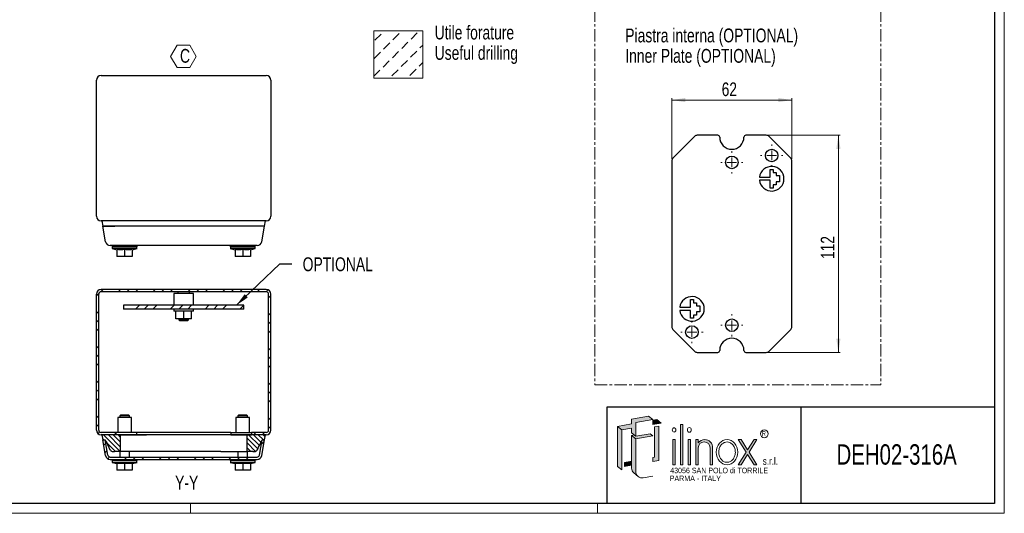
# Model space of a CAD drawing. Header units: millimetres. Extents: x 0 to 841, y 0 to 594.
# Tile 2 of 3: x 333 to 841, y 0 to 255. Entities that reach past the tile are written whole.
import ezdxf

# ---------------------------------------------------------------- set-up
doc = ezdxf.new("R2010")
doc.units = ezdxf.units.MM
doc.linetypes.add('CENTER', pattern=[10.159999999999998, 6.35, -1.27, 1.27, -1.27])
doc.styles.add('SLDTEXTSTYLE0', font='TXT', dxfattribs={"width": 0.75})
doc.styles.add('SLDTEXTSTYLE1', font='TXT', dxfattribs={"width": 0.6328001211})
doc.styles.add('SLDTEXTSTYLE2', font='TXT', dxfattribs={"width": 0.8214676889})
doc.styles.add('SLDTEXTSTYLE3', font='TXT', dxfattribs={"width": 0.7720111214})
doc.styles.add('SLDTEXTSTYLE4', font='TXT', dxfattribs={"width": 0.7700328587})
doc.dimstyles.new('SLDDIMSTYLE1', dxfattribs={"dimtxt": 7.0555555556, "dimasz": 7.0555555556, "dimexe": 0, "dimexo": 0.0625, "dimgap": 1.7638888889, "dimtad": 1, "dimrnd": 1e-09, "dimzin": 12, "dimdsep": 46, "dimtxsty": 'SLDTEXTSTYLE0', "dimsah": 1, "dimcen": 0.09, "dimadec": 0, "dimazin": 3, "dimtfac": 1, "dimtofl": 0, "dimtmove": 0, "dimatfit": 3, "dimfxl": 1, "dimfrac": 2, "dimtolj": 1, "dimtzin": 12, "dimarcsym": 0})
doc.dimstyles.new('SLDDIMSTYLE5', dxfattribs={"dimtxt": 0.18, "dimasz": 7.0555555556, "dimexe": 0, "dimexo": 0.0625, "dimgap": 0, "dimtad": 0, "dimtih": 1, "dimtoh": 1, "dimdec": 0, "dimrnd": 1e-09, "dimzin": 0, "dimdsep": 46, "dimtxsty": 'Standard', "dimsah": 1, "dimcen": 0.09, "dimadec": 0, "dimazin": 0, "dimtfac": 7.0555555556, "dimtdec": 0, "dimtofl": 0, "dimtmove": 0, "dimatfit": 3, "dimfxl": 1, "dimfrac": 2, "dimtolj": 1, "dimtzin": 0, "dimarcsym": 0})
pattern_1 = [(45.00000209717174, (0, 0), (-8.980256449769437, 8.980255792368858), []), (45.00000209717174, (4.490128, 0), (-8.980256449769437, 8.980255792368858), []), (45.00000209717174, (8.980256, 0), (-8.980256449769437, 8.980255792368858), [])]
pattern_2 = [(135.0000000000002, (0, 0), (-1.247257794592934, -1.247257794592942), [])]

# ---------------------------------------------------------------- blocks, each defined once
blk = doc.blocks.new('SW_NOTE_0')
at = {"color": 0, "linetype": 'Continuous', "lineweight": 18, "char_height": 7.14375, "attachment_point": 1, "style": 'SLDTEXTSTYLE0'}
for s, insert in [('Utile forature', (0, 9.208777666)), ('Useful drilling', (0, -1.3162226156))]:
    blk.add_mtext(s, dxfattribs=dict(at, insert=insert))
blk = doc.blocks.new('Blocco9')
at = {"linetype": 'Continuous'}
h = blk.add_hatch(dxfattribs=at)
h.set_pattern_fill('Leghe al nickel e nickel DIN 201', color=8, scale=1.4285714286, style=0, pattern_type=2)
h.set_pattern_definition([(45.00000209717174, (0, 0), (-4.535714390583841, 4.535714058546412), [4.535714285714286, -2.267857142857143])])
h.paths.add_polyline_path([(540.8547145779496, 224.3429567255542), (540.8547145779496, 248.8491863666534), (515.6979922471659, 248.8491863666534), (515.6979922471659, 224.3429567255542)], flags=0)
at = {"color": 7, "linetype": 'Continuous', "lineweight": 18}
for p, q in [((515.6979922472, 248.8491863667), (540.8547145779, 248.8491863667)), ((515.6979922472, 248.8491863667), (515.6979922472, 224.3429567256)), ((540.8547145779, 248.8491863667), (540.8547145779, 224.3429567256)), ((515.6979922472, 224.3429567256), (540.8547145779, 224.3429567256))]:
    blk.add_line(p, q, dxfattribs=at)
blk.add_blockref('SW_NOTE_0', (547.0257784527, 242.3453425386), dxfattribs=at)
blk = doc.blocks.new('SW_NOTE_0_1')
at = {"color": 0, "linetype": 'Continuous', "lineweight": 0, "char_height": 7.14375, "attachment_point": 1, "style": 'SLDTEXTSTYLE0'}
for s, insert in [('Piastra interna (OPTIONAL)', (0, 9.208777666)), ('Inner Plate (OPTIONAL)', (0, -1.3162226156))]:
    blk.add_mtext(s, dxfattribs=dict(at, insert=insert))
blk = doc.blocks.new('SW_NOTE_0_2')
at = {"color": 0, "linetype": 'Continuous', "lineweight": 18}
for p, q in [((-2.749255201, 5.3516399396), (0.5563095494, 11.0770460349)), ((0.5563095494, 11.0770460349), (7.16743905, 11.0770460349)), ((7.16743905, 11.0770460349), (10.4730038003, 5.3516399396)), ((0.5563095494, -0.3737661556), (-2.749255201, 5.3516399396)), ((10.4730038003, 5.3516399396), (7.16743905, -0.3737661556)), ((7.16743905, -0.3737661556), (0.5563095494, -0.3737661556))]:
    blk.add_line(p, q, dxfattribs=at)
at = {"color": 0, "linetype": 'Continuous', "lineweight": 18, "insert": (2.101086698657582, 9.208777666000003), "char_height": 7.14375, "attachment_point": 1, "style": 'SLDTEXTSTYLE0'}
blk.add_mtext('C', dxfattribs=at)
blk = doc.blocks.new('_D_11')
at = {"color": 7, "linetype": 'Continuous', "lineweight": 0}
for p, q in [((669.3772509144, 182.7599975), (669.3772509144, 214.1267139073)), ((731.3772509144, 182.7599975), (731.3772509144, 214.1267139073)), ((731.3772509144, 213.1267139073), (669.3772509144, 213.1267139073))]:
    blk.add_line(p, q, dxfattribs=at)
at = {"color": 7, "linetype": 'Continuous', "lineweight": 18}
for points in [[(669.3772509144, 213.1267139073), (676.43280647, 212.0412438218), (676.43280647, 214.2121839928)], [(731.3772509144, 213.1267139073), (724.3216953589, 214.2121839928), (724.3216953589, 212.0412438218)]]:
    blk.add_solid(points, dxfattribs=at)
at = {"color": 7, "linetype": 'Continuous', "lineweight": 18, "insert": (695.1639790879, 222.2218024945), "char_height": 7.0555555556, "attachment_point": 1, "style": 'SLDTEXTSTYLE0'}
blk.add_mtext('62', dxfattribs=at)
blk = doc.blocks.new('_D_12')
at = {"color": 7, "linetype": 'Continuous', "lineweight": 0}
for p, q in [((719.1744551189, 194.9627932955), (756.3772509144, 194.9627932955)), ((755.3772509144, 194.9627932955), (755.3772509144, 82.9627932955)), ((719.1744551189, 82.9627932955), (756.3772509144, 82.9627932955))]:
    blk.add_line(p, q, dxfattribs=at)
at = {"color": 7, "linetype": 'Continuous', "lineweight": 18}
for points in [[(755.3772509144, 194.9627932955), (754.291780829, 187.90723774), (756.4627209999, 187.90723774)], [(755.3772509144, 82.9627932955), (756.4627209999, 90.0183488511), (754.291780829, 90.0183488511)]]:
    blk.add_solid(points, dxfattribs=at)
at = {"color": 7, "linetype": 'Continuous', "lineweight": 18, "insert": (746.2821623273, 131.1428855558), "char_height": 7.0555555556, "attachment_point": 1, "rotation": 90.00000000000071, "style": 'SLDTEXTSTYLE0'}
blk.add_mtext('112', dxfattribs=at)
blk = doc.blocks.new('SW_CENTERMARKSYMBOL_0')
at = {"color": 0, "linetype": 'Continuous', "lineweight": 18}
for p, q in [((0, 5), (0, 5.75)), ((-5, 0), (-5.75, 0)), ((0, 0), (-2.5, 0)), ((0, 0), (0, 2.5)), ((0, 0), (0, -2.5)), ((0, 0), (2.5, 0)), ((5, 0), (5.75, 0)), ((0, -5), (0, -5.75))]:
    blk.add_line(p, q, dxfattribs=at)
blk = doc.blocks.new('SW_CENTERMARKSYMBOL_1')
at = {"color": 0, "linetype": 'Continuous', "lineweight": 18}
for p, q in [((0, 5), (0, 5.75)), ((-5, 0), (-5.75, 0)), ((0, 0), (-2.5, 0)), ((0, 0), (0, 2.5)), ((0, 0), (0, -2.5)), ((0, 0), (2.5, 0)), ((5, 0), (5.75, 0)), ((0, -5), (0, -5.75))]:
    blk.add_line(p, q, dxfattribs=at)
blk = doc.blocks.new('SW_CENTERMARKSYMBOL_2')
at = {"color": 0, "linetype": 'Continuous', "lineweight": 18}
for p, q in [((0, 5), (0, 5.75)), ((-5, 0), (-5.75, 0)), ((0, 0), (-2.5, 0)), ((0, 0), (0, 2.5)), ((0, 0), (0, -2.5)), ((0, 0), (2.5, 0)), ((5, 0), (5.75, 0)), ((0, -5), (0, -5.75))]:
    blk.add_line(p, q, dxfattribs=at)
blk = doc.blocks.new('SW_CENTERMARKSYMBOL_3')
at = {"color": 0, "linetype": 'Continuous', "lineweight": 18}
for p, q in [((0, 5), (0, 5.75)), ((-5, 0), (-5.75, 0)), ((0, 0), (-2.5, 0)), ((0, 0), (0, 2.5)), ((0, 0), (0, -2.5)), ((0, 0), (2.5, 0)), ((5, 0), (5.75, 0)), ((0, -5), (0, -5.75))]:
    blk.add_line(p, q, dxfattribs=at)

msp = doc.modelspace()

# ---------------------------------------------------------------- hatches: boundary and pattern name
at = {"linetype": 'Continuous', "lineweight": 18}
h = msp.add_hatch(dxfattribs=at)
h.set_pattern_fill('Metalli DIN 128', style=0, pattern_type=2)
h.set_pattern_definition(pattern_1)
edge = h.paths.add_edge_path(flags=0)
edge.add_line((372.4964839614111, 113.0477392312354), (372.4964839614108, 42.84773923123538))
edge.add_arc((374.8964839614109, 42.84773923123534), 2.4, 179.9999999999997, 270.0000000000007)
edge.add_line((374.8964839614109, 40.44773923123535), (382.4964839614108, 40.44773923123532))
edge.add_line((382.4964839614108, 40.44773923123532), (382.4964839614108, 41.64773923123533))
edge.add_line((382.4964839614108, 41.64773923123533), (374.8964839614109, 41.64773923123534))
edge.add_arc((374.8964839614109, 42.84773923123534), 1.2, 179.9999999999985, 270, ccw=False)
edge.add_line((373.6964839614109, 42.84773923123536), (373.6964839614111, 113.0477392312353))
edge.add_arc((374.896483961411, 113.0477392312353), 1.2, 89.99999999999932, 179.9999999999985, ccw=False)
edge.add_line((374.896483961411, 114.2477392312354), (460.0964839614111, 114.2477392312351))
edge.add_arc((460.0964839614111, 113.0477392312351), 1.2, -1.4210854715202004e-12, 89.99999999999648, ccw=False)
edge.add_line((461.2964839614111, 113.0477392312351), (461.2964839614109, 42.84773923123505))
edge.add_arc((460.0964839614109, 42.84773923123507), 1.2, 270, 359.9999999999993, ccw=False)
edge.add_line((460.0964839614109, 41.64773923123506), (452.4964839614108, 41.64773923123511))
edge.add_line((452.4964839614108, 41.64773923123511), (452.4964839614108, 40.4477392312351))
edge.add_line((452.4964839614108, 40.4477392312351), (460.0964839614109, 40.44773923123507))
edge.add_arc((460.0964839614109, 42.84773923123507), 2.4, 270.0000000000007, 360.0000000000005)
edge.add_line((462.4964839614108, 42.84773923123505), (462.4964839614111, 113.0477392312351))
edge.add_arc((460.0964839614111, 113.0477392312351), 2.4, 4.58e-13, 89.99999999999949)
edge.add_line((460.0964839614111, 115.4477392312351), (374.896483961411, 115.4477392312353))
edge.add_arc((374.896483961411, 113.0477392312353), 2.4, 90, 179.9999999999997)
h = msp.add_hatch(dxfattribs=at)
h.set_pattern_fill('Metalli DIN 128', style=0, pattern_type=2)
h.set_pattern_definition(pattern_1)
h.paths.add_polyline_path([(448.4964839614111, 107.2477392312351), (386.4964839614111, 107.2477392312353), (386.4964839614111, 105.2477392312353), (448.4964839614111, 105.2477392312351)], flags=0)
at = {"linetype": 'Continuous'}
for points in [[(643.5623881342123, 42.93049448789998), (648.6876798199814, 43.83422169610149), (648.6876798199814, 41.49485084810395), (650.0699781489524, 40.33496483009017), (650.8381542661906, 39.69038853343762), (650.8381542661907, 46.70850107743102), (659.5927103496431, 48.25216551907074), (657.4422359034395, 50.05662783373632), (648.6876798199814, 48.51296339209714), (648.6876798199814, 46.01787067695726), (641.4119136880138, 44.73495680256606)], [(659.5927103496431, 45.75707280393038), (663.8360969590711, 46.50529635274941), (661.685622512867, 48.30975866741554), (659.5927103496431, 47.9407217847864)], [(641.4119136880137, 24.14849334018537), (643.5623881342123, 22.34403102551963), (643.5623881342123, 42.93049448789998), (641.4119136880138, 44.73495680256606)], [(650.8381542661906, 39.69038853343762), (650.0699781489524, 40.33496483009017), (648.6876798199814, 40.09122833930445), (650.8381542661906, 38.2867660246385), (659.5927103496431, 39.83043046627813), (658.2104120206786, 40.99031648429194)], [(662.6467847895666, 27.09661558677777), (662.6467847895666, 44.83252775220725), (660.4963103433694, 44.47994683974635), (660.4963103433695, 28.9010779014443), (659.5927103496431, 28.77953397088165), (659.5927103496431, 26.595884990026)], [(673.9151311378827, 24.96253889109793), (675.1325188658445, 24.96253889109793), (675.1325188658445, 45.730596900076), (673.9151311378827, 45.730596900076)], [(669.9707618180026, 24.96253889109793), (671.1881495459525, 24.96253889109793), (671.1881495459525, 37.95874071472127), (669.9707618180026, 37.95874071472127)], [(677.8595004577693, 24.96253889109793), (679.07688818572, 24.96253889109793), (679.07688818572, 37.95874071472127), (677.8595004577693, 37.95874071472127)], [(707.7788398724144, 31.47582477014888), (703.7079360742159, 24.96253889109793), (705.1789397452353, 24.96253889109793), (708.5143417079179, 30.29905077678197), (711.8497436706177, 24.96253889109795), (713.320747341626, 24.96253889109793), (709.2498435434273, 31.47582477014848), (713.3017656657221, 37.95874071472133), (711.8307619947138, 37.95874071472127), (708.5143417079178, 32.6525987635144), (705.1979214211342, 37.95874071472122), (703.7269177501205, 37.95874071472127)], [(644.9660106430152, 24.01680319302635), (648.6876798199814, 24.67303388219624), (648.6876798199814, 26.85668286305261), (644.9660106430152, 26.20045217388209)]]:
    msp.add_hatch(color=7, dxfattribs=at).paths.add_polyline_path(points, flags=0)
at = {"linetype": 'Continuous', "lineweight": 18}
h = msp.add_hatch(dxfattribs=at)
h.set_pattern_fill('ANSI31', scale=0.5555555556, angle=90, style=0)
h.set_pattern_definition(pattern_2)
edge = h.paths.add_edge_path(flags=0)
edge.add_line((384.7863578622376, 31.71959183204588), (384.7863578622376, 40.44745311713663))
edge.add_line((384.7863578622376, 40.44745311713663), (375.2356091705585, 40.44745311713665))
edge.add_line((375.2356091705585, 40.44745311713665), (375.7887216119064, 37.74745311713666))
edge.add_line((375.7887216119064, 37.74745311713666), (377.0504835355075, 37.74745311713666))
edge.add_spline(control_points=[(377.0504835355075, 37.74745311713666), (377.8210225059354, 36.11960689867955), (378.5915614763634, 34.49176068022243), (379.3621004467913, 32.86391446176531), (379.702392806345, 32.14501035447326), (380.3744352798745, 31.71959183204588), (381.1698106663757, 31.71959183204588), (381.3753263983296, 31.7195918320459), (381.5808421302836, 31.7195918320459), (381.7863578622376, 31.7195918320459)], knot_values=[0, 0, 0, 0, 0.6527779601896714, 0.6527779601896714, 0.6527779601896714, 0.9255103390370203, 0.9255103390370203, 0.9255103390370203, 1, 1, 1, 1], weights=[1, 1, 1, 1, 0.8966249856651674, 0.8966249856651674, 1, 1, 1, 1], degree=3, periodic=0)
edge.add_line((381.7863578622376, 31.7195918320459), (384.7863578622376, 31.71959183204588))
h = msp.add_hatch(dxfattribs=at)
h.set_pattern_fill('Metalli DIN 128', style=0, pattern_type=2)
h.set_pattern_definition(pattern_1)
edge = h.paths.add_edge_path(flags=0)
edge.add_line((379.5985928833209, 27.74773923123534), (455.3943750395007, 27.74773923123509))
edge.add_arc((455.3943750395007, 30.14773923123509), 2.4, 270.0000000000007, 350.0000000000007)
edge.add_line((457.7579136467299, 29.73098360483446), (459.1714839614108, 37.74773923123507))
edge.add_line((459.1714839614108, 37.74773923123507), (457.952972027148, 37.74773923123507))
edge.add_line((457.952972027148, 37.74773923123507), (456.5761443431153, 29.93936141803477))
edge.add_arc((455.3943750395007, 30.14773923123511), 1.2, 270, 349.99999999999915, ccw=False)
edge.add_line((455.3943750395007, 28.9477392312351), (379.5985928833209, 28.94773923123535))
edge.add_arc((379.5985928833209, 30.14773923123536), 1.2, 190, 270, ccw=False)
edge.add_line((378.4168235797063, 29.93936141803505), (377.0399958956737, 37.74773923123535))
edge.add_line((377.0399958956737, 37.74773923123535), (375.8214839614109, 37.74773923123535))
edge.add_line((375.8214839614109, 37.74773923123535), (377.2350542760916, 29.73098360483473))
edge.add_arc((379.5985928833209, 30.14773923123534), 2.4, 190.0000000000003, 270.0000000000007)
h = msp.add_hatch(dxfattribs=at)
h.set_pattern_fill('ANSI31', scale=0.5555555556, angle=90, style=0)
h.set_pattern_definition(pattern_2)
edge = h.paths.add_edge_path(flags=0)
edge.add_line((450.2066100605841, 40.4474531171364), (450.2066100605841, 31.71959183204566))
edge.add_line((450.2066100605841, 31.71959183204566), (453.2066100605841, 31.71959183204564))
edge.add_spline(control_points=[(453.2066100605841, 31.71959183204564), (453.412125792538, 31.71959183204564), (453.617641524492, 31.71959183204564), (453.8231572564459, 31.71959183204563), (454.6185326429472, 31.71959183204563), (455.2905751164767, 32.14501035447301), (455.6308674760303, 32.86391446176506), (456.4014064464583, 34.49176068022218), (457.1719454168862, 36.11960689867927), (457.9424843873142, 37.74745311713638)], knot_values=[0, 0, 0, 0, 0.0744896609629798, 0.0744896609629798, 0.0744896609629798, 0.3472220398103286, 0.3472220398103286, 0.3472220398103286, 1, 1, 1, 1], weights=[1, 1, 1, 1, 0.8966249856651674, 0.8966249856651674, 1, 1, 1, 1], degree=3, periodic=0)
edge.add_line((457.9424843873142, 37.74745311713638), (459.2042463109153, 37.74745311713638))
edge.add_line((459.2042463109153, 37.74745311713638), (459.7573587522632, 40.44745311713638))
edge.add_line((459.7573587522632, 40.44745311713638), (450.2066100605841, 40.4474531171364))
at = {"linetype": 'Continuous'}
h = msp.add_hatch(color=7, dxfattribs=at)
edge = h.paths.add_edge_path(flags=0)
edge.add_arc((654.1132734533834, 21.44942304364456), 3.275119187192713, 180, 229.9999999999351, ccw=False)
edge.add_line((650.8381542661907, 21.44942304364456), (650.8381542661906, 38.2867660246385))
edge.add_line((650.8381542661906, 38.2867660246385), (648.6876798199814, 40.09122833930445))
edge.add_line((648.6876798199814, 40.09122833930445), (648.6876798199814, 26.85668286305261))
edge.add_line((648.6876798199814, 26.85668286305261), (648.6876798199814, 24.67303388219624))
edge.add_line((648.6876798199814, 24.67303388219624), (648.6876798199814, 23.2538853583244))
edge.add_arc((651.9627990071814, 23.2538853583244), 3.275119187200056, 180, 230.0000000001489)
edge.add_line((649.8575929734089, 20.74499850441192), (652.0080674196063, 18.94053618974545))
h = msp.add_hatch(color=7, dxfattribs=at)
edge = h.paths.add_edge_path(flags=0)
edge.add_arc((686.412551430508, 33.95314528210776), 4.005804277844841, 356.7216528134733, 449.8209872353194)
edge.add_arc((686.4113903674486, 33.58153046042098), 4.377420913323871, 89.82098723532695, 140.7560060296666)
edge.add_line((683.0212575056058, 36.35079264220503), (683.0212575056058, 37.95874071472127))
edge.add_line((683.0212575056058, 37.95874071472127), (681.8038697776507, 37.95874071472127))
edge.add_line((681.8038697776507, 37.95874071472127), (681.8038697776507, 24.96253889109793))
edge.add_line((681.8038697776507, 24.96253889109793), (683.0212575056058, 24.96253889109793))
edge.add_line((683.0212575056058, 24.96253889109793), (683.0212575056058, 33.72407548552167))
edge.add_arc((686.1078350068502, 33.65397965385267), 3.087373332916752, 1.3009571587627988, 178.6990428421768, ccw=False)
edge.add_line((689.1944125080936, 33.72407548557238), (689.1944125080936, 24.96253889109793))
edge.add_line((689.1944125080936, 24.96253889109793), (690.4118002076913, 24.96253889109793))
edge.add_line((690.4118002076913, 24.96253889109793), (690.4118002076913, 33.72406640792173))

# ---------------------------------------------------------------- linework, layer by layer
at = {"color": 7, "linetype": 'Continuous', "lineweight": 18}
for p, q in [((841.0034791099, -0.0813811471), (841.0034791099, 593.9186188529)), ((636.0034791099, 54.9186188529), (636.0034791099, 4.9186188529)), ((648.68767982, 46.017870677), (641.411913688, 44.7349568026)), ((657.4422359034, 50.0566278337), (648.68767982, 48.5129633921)), ((648.68767982, 48.5129633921), (648.68767982, 46.017870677)), ((650.8381542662, 46.7085010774), (659.5927103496, 48.2521655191)), ((650.8381542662, 39.6903885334), (650.8381542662, 46.7085010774)), ((659.5927103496, 48.2521655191), (657.4422359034, 50.0566278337)), ((661.6856225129, 48.3097586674), (659.5927103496, 47.9407217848)), ((659.5927103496, 47.9407217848), (659.5927103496, 45.7570728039)), ((663.8360969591, 46.5052963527), (659.5927103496, 45.7570728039)), ((663.8360969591, 46.5052963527), (661.6856225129, 48.3097586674)), ((643.5623881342, 42.9304944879), (641.411913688, 44.7349568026)), ((641.411913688, 44.7349568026), (641.411913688, 24.1484933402)), ((643.5623881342, 42.9304944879), (648.68767982, 43.8342216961)), ((643.5623881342, 22.3440310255), (643.5623881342, 42.9304944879)), ((648.68767982, 43.8342216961), (648.68767982, 41.4948508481)), ((650.8381542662, 39.6903885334), (648.68767982, 41.4948508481)), ((658.2104120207, 40.9903164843), (650.8381542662, 39.6903885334)), ((659.5927103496, 39.8304304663), (658.2104120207, 40.9903164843)), ((662.6467847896, 44.8325277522), (660.4963103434, 44.4799468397)), ((660.4963103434, 44.4799468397), (660.4963103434, 28.9010779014)), ((662.6467847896, 44.8325277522), (662.6467847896, 27.0966155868)), ((675.1325188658, 45.7305969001), (673.9151311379, 45.7305969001)), ((673.9151311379, 45.7305969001), (673.9151311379, 24.9625388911)), ((675.1325188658, 24.9625388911), (675.1325188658, 45.7305969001)), ((650.069978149, 40.3349648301), (648.68767982, 40.0912283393)), ((650.8381542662, 38.2867660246), (648.68767982, 40.0912283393)), ((648.68767982, 23.2538853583), (648.68767982, 40.0912283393)), ((659.5927103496, 39.8304304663), (650.8381542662, 38.2867660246)), ((650.8381542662, 21.4494230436), (650.8381542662, 38.2867660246)), ((671.188149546, 37.9587407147), (669.970761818, 37.9587407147)), ((669.970761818, 24.9625388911), (669.970761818, 37.9587407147)), ((671.188149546, 24.9625388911), (671.188149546, 37.9587407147)), ((679.0768881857, 37.9587407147), (677.8595004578, 37.9587407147)), ((677.8595004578, 24.9625388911), (677.8595004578, 37.9587407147)), ((679.0768881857, 24.9625388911), (679.0768881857, 37.9587407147)), ((681.8038697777, 37.9587407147), (683.0212575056, 37.9587407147)), ((681.8038697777, 24.9625388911), (681.8038697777, 37.9587407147)), ((683.0212575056, 36.3507926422), (683.0212575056, 37.9587407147)), ((703.7269177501, 37.9587407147), (705.1979214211, 37.9587407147)), ((703.7269177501, 37.9587407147), (707.7788398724, 31.4758247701)), ((708.5143417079, 32.6525987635), (705.1979214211, 37.9587407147)), ((711.8307619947, 37.9587407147), (708.5143417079, 32.6525987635)), ((709.2498435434, 31.4758247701), (713.3017656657, 37.9587407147)), ((711.8307619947, 37.9587407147), (713.3017656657, 37.9587407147)), ((683.0212575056, 24.9625388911), (683.0212575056, 33.7240754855)), ((689.1944125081, 33.7240754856), (689.1944125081, 24.9625388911)), ((690.4118002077, 33.7240664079), (690.4118002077, 24.9625388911)), ((703.7079360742, 24.9625388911), (707.7788398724, 31.4758247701)), ((709.2498435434, 31.4758247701), (713.3207473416, 24.9625388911)), ((644.966010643, 26.2004521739), (648.68767982, 26.8566828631)), ((644.966010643, 26.2004521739), (644.966010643, 24.016803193)), ((659.5927103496, 28.7795339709), (660.4963103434, 28.9010779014)), ((659.5927103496, 28.7795339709), (659.5927103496, 26.59588499)), ((659.5927103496, 26.59588499), (662.6467847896, 27.0966155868)), ((705.1789397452, 24.9625388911), (708.5143417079, 30.2990507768)), ((708.5143417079, 30.2990507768), (711.8497436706, 24.9625388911)), ((641.411913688, 24.1484933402), (643.5623881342, 22.3440310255)), ((644.966010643, 24.016803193), (648.68767982, 24.6730338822)), ((649.8575929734, 20.7449985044), (652.0080674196, 18.9405361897)), ((669.970761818, 24.9625388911), (671.188149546, 24.9625388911)), ((673.9151311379, 24.9625388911), (675.1325188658, 24.9625388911)), ((677.8595004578, 24.9625388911), (679.0768881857, 24.9625388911)), ((681.8038697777, 24.9625388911), (683.0212575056, 24.9625388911)), ((689.1944125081, 24.9625388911), (690.4118002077, 24.9625388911)), ((703.7079360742, 24.9625388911), (705.1789397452, 24.9625388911)), ((711.8497436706, 24.9625388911), (713.3207473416, 24.9625388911)), ((659.5927103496, 19.0899524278), (654.6819919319, 18.2240602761)), ((836.0034791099, 4.9186188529), (5.0034791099, 4.9186188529)), ((421.0034791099, 4.9186188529), (421.0034791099, -0.0813811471)), ((631.0034791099, 4.9186188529), (631.0034791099, -0.0813811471)), ((836.0034791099, 4.9186188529), (636.0034791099, 4.9186188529)), ((0.0034791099, -0.0813811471), (841.0034791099, -0.0813811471))]:
    msp.add_line(p, q, dxfattribs=at)
at = {"color": 7, "linetype": 'Continuous', "lineweight": 25}
for p, q in [((836.0034791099, 588.9186188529), (836.0034791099, 4.9186188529)), ((374.8964839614, 225.7731704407), (460.0964839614, 225.7731704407)), ((372.4964839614, 153.1731704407), (372.4964839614, 223.3731704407)), ((462.4964839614, 223.3731704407), (462.4964839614, 153.1731704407)), ((681.1658331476, 194.3770068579), (669.9630373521, 183.1742110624)), ((693.1272509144, 194.9627932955), (682.58004671, 194.9627932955)), ((718.1744551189, 194.9627932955), (707.6272509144, 194.9627932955)), ((730.7914644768, 183.1742110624), (719.5886686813, 194.3770068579)), ((669.3772509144, 181.7599975), (669.3772509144, 96.1655890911)), ((731.3772509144, 96.1655890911), (731.3772509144, 181.7599975)), ((714.6480211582, 173.332968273), (720.1474258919, 173.332968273)), ((720.1474258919, 173.332968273), (720.1474258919, 177.332968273)), ((720.1474258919, 177.332968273), (721.7474258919, 177.332968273)), ((721.7474258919, 177.332968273), (721.7474258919, 175.732968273)), ((721.7474258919, 175.732968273), (723.3474258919, 175.732968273)), ((723.3474258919, 175.732968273), (723.3474258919, 174.132968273)), ((723.3474258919, 174.132968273), (724.9474258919, 174.132968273)), ((724.9474258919, 174.132968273), (724.9474258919, 170.932968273)), ((720.1474258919, 171.732968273), (714.6480211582, 171.732968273)), ((720.1474258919, 167.732968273), (720.1474258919, 171.732968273)), ((721.7474258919, 167.732968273), (720.1474258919, 167.732968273)), ((723.3474258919, 169.332968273), (721.7474258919, 169.332968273)), ((721.7474258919, 169.332968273), (721.7474258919, 167.732968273)), ((724.9474258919, 170.932968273), (723.3474258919, 170.932968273)), ((723.3474258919, 170.932968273), (723.3474258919, 169.332968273)), ((460.0964839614, 150.7731704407), (374.8964839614, 150.7731704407)), ((375.2356091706, 150.7728843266), (375.7887216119, 148.0728843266)), ((382.0782265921, 150.7728843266), (375.2356091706, 150.7728843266)), ((382.0782265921, 148.0728843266), (375.7887216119, 148.0728843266)), ((375.8214839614, 148.0731704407), (382.0414839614, 148.0731704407)), ((377.2350542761, 140.0564148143), (375.821534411, 148.0728843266)), ((381.9964839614, 150.7731704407), (381.9964839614, 150.7728843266)), ((452.9147413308, 150.7728843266), (382.0782265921, 150.7728843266)), ((452.9147413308, 148.0728843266), (382.0782265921, 148.0728843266)), ((459.7573587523, 150.7728843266), (452.9147413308, 150.7728843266)), ((459.2042463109, 148.0728843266), (452.9147413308, 148.0728843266)), ((459.1714839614, 148.0731704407), (452.9514839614, 148.0731704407)), ((452.9964839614, 150.7728843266), (452.9964839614, 150.7731704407)), ((457.7579136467, 140.0564148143), (459.1714335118, 148.0728843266)), ((459.2042463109, 148.0728843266), (459.7573587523, 150.7728843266)), ((380.5714839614, 138.0731704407), (380.5714839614, 137.4731704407)), ((393.4214839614, 137.4731704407), (380.5714839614, 137.4731704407)), ((380.5964839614, 137.4731704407), (380.5964839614, 136.4731704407)), ((451.5379136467, 138.0731704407), (383.4550542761, 138.0731704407)), ((393.3964839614, 136.4731704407), (393.3964839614, 137.4731704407)), ((393.4214839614, 137.4731704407), (393.4214839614, 138.0731704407)), ((441.5714839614, 138.0731704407), (441.5714839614, 137.4731704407)), ((454.4214839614, 137.4731704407), (441.5714839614, 137.4731704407)), ((441.5964839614, 137.4731704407), (441.5964839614, 136.4731704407)), ((454.3964839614, 136.4731704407), (454.3964839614, 137.4731704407)), ((454.4214839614, 137.4731704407), (454.4214839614, 138.0731704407)), ((380.5714839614, 136.4731704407), (382.9964839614, 135.8685500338)), ((393.4214839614, 136.4731704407), (380.5714839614, 136.4731704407)), ((382.9964839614, 136.0228347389), (382.9964839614, 132.4731704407)), ((386.9964839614, 132.4731704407), (382.9964839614, 132.4731704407)), ((386.9964839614, 136.0228347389), (386.9964839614, 132.4731704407)), ((390.9964839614, 132.4731704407), (386.9964839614, 132.4731704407)), ((390.9964839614, 135.8685500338), (393.4214839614, 136.4731704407)), ((390.9964839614, 136.0228347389), (390.9964839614, 132.4731704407)), ((441.5714839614, 136.4731704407), (443.9964839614, 135.8685500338)), ((454.4214839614, 136.4731704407), (441.5714839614, 136.4731704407)), ((443.9964839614, 136.0228347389), (443.9964839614, 132.4731704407)), ((447.9964839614, 132.4731704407), (443.9964839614, 132.4731704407)), ((447.9964839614, 136.0228347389), (447.9964839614, 132.4731704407)), ((451.9964839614, 132.4731704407), (447.9964839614, 132.4731704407)), ((451.9964839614, 135.8685500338), (454.4214839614, 136.4731704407)), ((451.9964839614, 136.0228347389), (451.9964839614, 132.4731704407)), ((372.4964839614, 42.8477392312), (372.4964839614, 113.0477392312)), ((373.6964839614, 42.8477392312), (373.6964839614, 113.0477392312)), ((460.0964839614, 115.4477392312), (374.8964839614, 115.4477392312)), ((460.0964839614, 114.2477392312), (374.8964839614, 114.2477392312)), ((412.4964839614, 113.2477392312), (412.4964839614, 107.2477392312)), ((422.4964839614, 113.2477392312), (412.4964839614, 113.2477392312)), ((414.4964839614, 114.2477392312), (414.4964839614, 113.2477392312)), ((420.4964839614, 113.2477392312), (420.4964839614, 114.2477392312)), ((422.4964839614, 107.2477392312), (422.4964839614, 113.2477392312)), ((461.2964839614, 42.8477392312), (461.2964839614, 113.0477392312)), ((462.4964839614, 42.8477392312), (462.4964839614, 113.0477392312)), ((386.4964839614, 107.2477392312), (386.4964839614, 105.2477392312)), ((448.4964839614, 107.2477392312), (386.4964839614, 107.2477392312)), ((448.4964839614, 105.2477392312), (448.4964839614, 107.2477392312)), ((679.0070759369, 106.192618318), (679.0070759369, 110.192618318)), ((679.0070759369, 110.192618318), (680.6070759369, 110.192618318)), ((680.6070759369, 110.192618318), (680.6070759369, 108.592618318)), ((680.6070759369, 108.592618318), (682.2070759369, 108.592618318)), ((682.2070759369, 108.592618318), (682.2070759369, 106.992618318)), ((682.2070759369, 106.992618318), (683.8070759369, 106.992618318)), ((683.8070759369, 106.992618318), (683.8070759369, 103.792618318)), ((448.4964839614, 105.2477392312), (386.4964839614, 105.2477392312)), ((412.4964839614, 105.2477392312), (412.4964839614, 104.2477392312)), ((422.4964839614, 104.2477392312), (412.4964839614, 104.2477392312)), ((413.4964839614, 100.2477392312), (413.4964839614, 104.2477392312)), ((417.4964839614, 100.2477392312), (417.4964839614, 104.2477392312)), ((421.4964839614, 100.2477392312), (421.4964839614, 104.2477392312)), ((422.4964839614, 104.2477392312), (422.4964839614, 105.2477392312)), ((673.5076712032, 106.192618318), (679.0070759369, 106.192618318)), ((679.0070759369, 104.592618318), (673.5076712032, 104.592618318)), ((679.0070759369, 100.592618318), (679.0070759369, 104.592618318)), ((682.2070759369, 102.192618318), (680.6070759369, 102.192618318)), ((680.6070759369, 102.192618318), (680.6070759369, 100.592618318)), ((683.8070759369, 103.792618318), (682.2070759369, 103.792618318)), ((682.2070759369, 103.792618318), (682.2070759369, 102.192618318)), ((417.4964839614, 100.2477392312), (413.4964839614, 100.2477392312)), ((414.9964839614, 100.2477392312), (414.9964839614, 99.7477392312)), ((414.9964839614, 99.7477392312), (415.4964839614, 99.2477392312)), ((414.9964839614, 99.7477392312), (419.9964839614, 99.7477392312)), ((419.4964839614, 99.2477392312), (415.4964839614, 99.2477392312)), ((421.4964839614, 100.2477392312), (417.4964839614, 100.2477392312)), ((419.4964839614, 99.2477392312), (419.9964839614, 99.7477392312)), ((419.9964839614, 99.7477392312), (419.9964839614, 100.2477392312)), ((680.6070759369, 100.592618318), (679.0070759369, 100.592618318)), ((669.9630373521, 94.7513755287), (681.1658331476, 83.5485797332)), ((719.5886686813, 83.5485797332), (730.7914644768, 94.7513755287)), ((682.58004671, 82.9627932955), (693.1272509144, 82.9627932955)), ((707.6272509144, 82.9627932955), (718.1744551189, 82.9627932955)), ((636.0034791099, 4.9186188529), (636.0034791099, 54.9186188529)), ((636.0034791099, 54.9186188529), (836.0034791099, 54.9186188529)), ((736.0034791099, 54.9186188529), (736.0034791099, 4.9186188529)), ((383.4964839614, 49.2677392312), (383.4964839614, 41.6477392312)), ((390.4964839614, 49.2677392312), (383.4964839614, 49.2677392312)), ((384.9964839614, 50.7477392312), (384.4964839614, 50.2477392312)), ((384.4964839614, 50.2477392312), (384.4964839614, 49.2677392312)), ((389.4964839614, 50.2477392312), (384.4964839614, 50.2477392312)), ((384.9964839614, 50.7477392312), (388.9964839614, 50.7477392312)), ((389.4964839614, 50.2477392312), (388.9964839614, 50.7477392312)), ((389.4964839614, 49.2677392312), (389.4964839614, 50.2477392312)), ((390.4964839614, 41.6477392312), (390.4964839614, 49.2677392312)), ((444.4964839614, 49.2677392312), (444.4964839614, 41.6477392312)), ((451.4964839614, 49.2677392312), (444.4964839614, 49.2677392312)), ((445.9964839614, 50.7477392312), (445.4964839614, 50.2477392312)), ((445.4964839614, 50.2477392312), (445.4964839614, 49.2677392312)), ((450.4964839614, 50.2477392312), (445.4964839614, 50.2477392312)), ((445.9964839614, 50.7477392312), (449.9964839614, 50.7477392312)), ((450.4964839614, 50.2477392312), (449.9964839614, 50.7477392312)), ((450.4964839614, 49.2677392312), (450.4964839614, 50.2477392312)), ((451.4964839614, 41.6477392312), (451.4964839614, 49.2677392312)), ((382.4964839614, 41.6477392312), (374.8964839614, 41.6477392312)), ((382.4964839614, 41.6477392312), (382.4964839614, 40.4477392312)), ((387.0964839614, 41.6477392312), (382.4964839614, 41.6477392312)), ((393.0964839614, 41.6477392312), (387.0964839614, 41.6477392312)), ((393.0964839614, 41.6477392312), (393.0964839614, 40.4477392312)), ((441.8964839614, 41.6477392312), (393.0964839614, 41.6477392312)), ((441.8964839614, 41.6477392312), (441.8964839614, 40.4477392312)), ((441.8964839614, 41.6477392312), (447.8964839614, 41.6477392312)), ((447.8964839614, 41.6477392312), (452.4964839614, 41.6477392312)), ((452.4964839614, 41.6477392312), (452.4964839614, 40.4477392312)), ((460.0964839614, 41.6477392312), (452.4964839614, 41.6477392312)), ((382.4964839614, 40.4477392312), (374.8964839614, 40.4477392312)), ((384.7863578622, 40.4474531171), (375.2356091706, 40.4474531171)), ((375.2356091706, 40.4474531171), (375.7887216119, 37.7474531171)), ((375.7887216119, 37.7474531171), (377.0504835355, 37.7474531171)), ((377.2350542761, 29.7309836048), (375.8214839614, 37.7477392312)), ((375.8214839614, 37.7477392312), (377.0399958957, 37.7477392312)), ((378.4168235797, 29.939361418), (377.0399958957, 37.7477392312)), ((381.9964839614, 40.4477392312), (381.9964839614, 40.4474531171)), ((387.0964839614, 40.4477392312), (382.4964839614, 40.4477392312)), ((384.7863578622, 40.4474531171), (384.7863578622, 31.719591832)), ((384.7863578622, 40.4474531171), (398.3863578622, 40.4474531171)), ((393.0964839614, 40.4477392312), (387.0964839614, 40.4477392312)), ((391.9964839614, 40.4474531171), (391.9964839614, 40.4477392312)), ((441.8964839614, 40.4477392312), (393.0964839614, 40.4477392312)), ((436.6066100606, 40.4474531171), (398.3863578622, 40.4474531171)), ((450.2066100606, 40.4474531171), (436.6066100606, 40.4474531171)), ((441.8964839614, 40.4477392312), (447.8964839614, 40.4477392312)), ((442.9964839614, 40.4477392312), (442.9964839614, 40.4474531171)), ((447.8964839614, 40.4477392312), (452.4964839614, 40.4477392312)), ((450.2066100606, 31.719591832), (450.2066100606, 40.4474531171)), ((459.7573587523, 40.4474531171), (450.2066100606, 40.4474531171)), ((460.0964839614, 40.4477392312), (452.4964839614, 40.4477392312)), ((452.9964839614, 40.4474531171), (452.9964839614, 40.4477392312)), ((456.5761443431, 29.939361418), (457.9529720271, 37.7477392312)), ((457.7579136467, 29.7309836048), (459.1714839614, 37.7477392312)), ((457.9424843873, 37.7474531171), (459.2042463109, 37.7474531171)), ((457.9529720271, 37.7477392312), (459.1714839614, 37.7477392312)), ((459.2042463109, 37.7474531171), (459.7573587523, 40.4474531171)), ((384.7863578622, 31.719591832), (381.7863578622, 31.719591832)), ((384.4964839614, 31.719591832), (384.4964839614, 28.9477392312)), ((398.3863578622, 31.719591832), (384.7863578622, 31.719591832)), ((389.4964839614, 28.9477392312), (389.4964839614, 31.719591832)), ((436.6066100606, 31.719591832), (398.3863578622, 31.719591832)), ((436.6066100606, 31.719591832), (450.2066100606, 31.719591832)), ((445.4964839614, 31.719591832), (445.4964839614, 28.9477392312)), ((453.2066100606, 31.719591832), (450.2066100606, 31.719591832)), ((450.4964839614, 28.9477392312), (450.4964839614, 31.719591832)), ((379.5985928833, 28.9477392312), (455.3943750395, 28.9477392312)), ((379.5985928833, 27.7477392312), (455.3943750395, 27.7477392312)), ((380.5714839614, 27.7477392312), (380.5714839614, 27.1477392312)), ((393.4214839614, 27.1477392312), (380.5714839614, 27.1477392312)), ((380.5714839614, 26.1477392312), (382.9964839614, 25.5431188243)), ((393.4214839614, 26.1477392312), (380.5714839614, 26.1477392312)), ((380.5964839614, 27.1477392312), (380.5964839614, 26.1477392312)), ((382.9964839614, 25.6974035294), (382.9964839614, 22.1477392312)), ((386.9964839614, 25.6974035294), (386.9964839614, 22.1477392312)), ((390.9964839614, 25.5431188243), (393.4214839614, 26.1477392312)), ((390.9964839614, 25.6974035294), (390.9964839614, 22.1477392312)), ((393.3964839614, 26.1477392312), (393.3964839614, 27.1477392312)), ((393.4214839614, 27.1477392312), (393.4214839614, 27.7477392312)), ((441.5714839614, 27.7477392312), (441.5714839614, 27.1477392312)), ((454.4214839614, 27.1477392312), (441.5714839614, 27.1477392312)), ((441.5714839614, 26.1477392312), (443.9964839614, 25.5431188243)), ((454.4214839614, 26.1477392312), (441.5714839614, 26.1477392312)), ((441.5964839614, 27.1477392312), (441.5964839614, 26.1477392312)), ((443.9964839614, 25.6974035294), (443.9964839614, 22.1477392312)), ((447.9964839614, 25.6974035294), (447.9964839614, 22.1477392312)), ((451.9964839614, 25.5431188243), (454.4214839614, 26.1477392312)), ((451.9964839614, 25.6974035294), (451.9964839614, 22.1477392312)), ((454.3964839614, 26.1477392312), (454.3964839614, 27.1477392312)), ((454.4214839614, 27.1477392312), (454.4214839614, 27.7477392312)), ((386.9964839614, 22.1477392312), (382.9964839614, 22.1477392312)), ((390.9964839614, 22.1477392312), (386.9964839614, 22.1477392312)), ((447.9964839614, 22.1477392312), (443.9964839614, 22.1477392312)), ((451.9964839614, 22.1477392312), (447.9964839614, 22.1477392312)), ((836.0034791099, 4.9186188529), (5.0034791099, 4.9186188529)), ((836.0034791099, 4.9186188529), (636.0034791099, 4.9186188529))]:
    msp.add_line(p, q, dxfattribs=at)
at = {"color": 7, "linetype": 'CENTER', "lineweight": 18}
for p, q in [((629.6895150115, 259.9195842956), (629.6895150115, 66.1219399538)), ((777.3115473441, 259.9195842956), (777.3115473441, 66.1219399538)), ((629.6895150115, 66.1219399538), (777.3115473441, 66.1219399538))]:
    msp.add_line(p, q, dxfattribs=at)
at = {"color": 7, "linetype": 'Continuous', "lineweight": 25}
for centre in [(700.3772509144, 180.9627932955), (720.9474258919, 184.532968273), (679.8070759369, 93.392618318), (700.3772509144, 96.9627932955)]:
    msp.add_circle(centre, 3.25, dxfattribs=at)
at = {"color": 7, "linetype": 'Continuous', "lineweight": 18}
msp.add_circle((717.1759450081, 40.925645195), 1.986733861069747, dxfattribs=at)
at = {"color": 7, "linetype": 'Continuous', "lineweight": 25}
for centre, radius, start, end in [((374.8964839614, 223.3731704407), 2.400000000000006, 90, 180), ((460.0964839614, 223.3731704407), 2.400000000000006, 0, 90), ((682.58004671, 192.9627932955), 2, 90, 135), ((693.1272509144, 193.9627932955), 1, 0, 90), ((700.3772509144, 193.9627932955), 6.25, 180, 0), ((707.6272509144, 193.9627932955), 1, 90, 180), ((718.1744551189, 192.9627932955), 1.999999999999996, 45, 90), ((671.3772509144, 181.7599975), 2, 135, 180), ((729.3772509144, 181.7599975), 2, 0, 45), ((720.9474258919, 172.532968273), 6.349999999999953, 187.2375986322, 172.7624013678), ((374.8964839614, 153.1731704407), 2.400000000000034, 180, 270), ((460.0964839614, 153.1731704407), 2.400000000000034, 270, 0), ((379.5985928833, 140.4731704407), 2.400000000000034, 190, 270), ((455.3943750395, 140.4731704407), 2.400000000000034, 270, 349.9999999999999), ((374.8964839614, 113.0477392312), 2.40000000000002, 90, 180), ((374.8964839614, 113.0477392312), 1.200000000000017, 90, 180), ((460.0964839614, 113.0477392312), 2.40000000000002, 0, 90), ((460.0964839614, 113.0477392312), 1.200000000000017, 0, 90), ((679.8070759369, 105.392618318), 6.349999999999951, 187.2375986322, 172.7624013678), ((671.3772509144, 96.1655890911), 2, 180, 225), ((729.3772509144, 96.1655890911), 2, 315, 0), ((700.3772509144, 83.9627932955), 6.25, 0, 180), ((682.58004671, 84.9627932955), 1.999999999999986, 225, 270), ((693.1272509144, 83.9627932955), 1, 270, 0), ((707.6272509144, 83.9627932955), 1, 180, 270), ((718.1744551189, 84.9627932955), 2.000000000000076, 270, 315), ((374.8964839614, 42.8477392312), 2.399999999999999, 180, 270), ((374.8964839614, 42.8477392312), 1.200000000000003, 180, 270), ((460.0964839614, 42.8477392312), 2.399999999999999, 270, 0), ((460.0964839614, 42.8477392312), 1.200000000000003, 270, 0), ((379.5985928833, 30.1477392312), 2.400000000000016, 190, 270), ((379.5985928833, 30.1477392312), 1.200000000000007, 190, 270), ((455.3943750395, 30.1477392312), 1.200000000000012, 270, 349.9999999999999), ((455.3943750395, 30.1477392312), 2.399999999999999, 270, 349.9999999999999)]:
    msp.add_arc(centre, radius, start, end, dxfattribs=at)
at = {"color": 7, "linetype": 'Continuous', "lineweight": 18}
for centre, radius, start, end in [((686.4113903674, 33.5815304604), 4.377420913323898, 89.8209872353, 140.7560060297), ((686.1078350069, 33.6539796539), 3.087373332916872, 1.3009571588, 178.6990428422), ((686.4125514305, 33.9531452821), 4.005804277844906, 356.7216528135, 89.8209872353), ((651.9627990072, 23.2538853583), 3.275119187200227, 180, 230.0000000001), ((654.1132734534, 21.4494230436), 3.275119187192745, 180, 279.9999999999)]:
    msp.add_arc(centre, radius, start, end, dxfattribs=at)
for centre, major_axis, ratio in [((670.579455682, 42.9454298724), (0, 1.109731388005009), 0.8176290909), ((678.4681943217, 42.9454298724), (0, 1.233034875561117), 0.8176290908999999), ((697.9054482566, 31.4606398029), (0, 6.498100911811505), 0.8532216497)]:
    msp.add_ellipse(centre, major_axis=major_axis, ratio=ratio, dxfattribs=at)
at = {"color": 7, "linetype": 'Continuous', "lineweight": 25}
for points, knots in [([(383.4550542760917, 138.073170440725), (383.2005823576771, 138.073170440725), (382.9504614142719, 138.073170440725), (382.4585054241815, 138.073170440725), (382.214069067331, 138.073170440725), (381.7483041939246, 138.073170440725), (381.5272959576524, 138.0731704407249), (381.108998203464, 138.0731704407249), (380.910948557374, 138.073170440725), (380.5555808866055, 138.073170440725), (380.395905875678, 138.073170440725), (380.1133055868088, 138.073170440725), (379.9931037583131, 138.073170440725), (379.7993658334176, 138.073170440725), (379.7247112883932, 138.073170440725), (379.6239538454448, 138.073170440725), (379.598592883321, 138.073170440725), (379.598592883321, 138.073170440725)], [0, 0, 0, 0, 0.125, 0.125, 0.25, 0.25, 0.375, 0.375, 0.5, 0.5, 0.625, 0.625, 0.75, 0.75, 0.875, 0.875, 1, 1, 1, 1]), ([(455.3943750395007, 138.073170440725), (455.3943750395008, 138.073170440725), (455.369014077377, 138.0731704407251), (455.2682566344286, 138.0731704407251), (455.1936020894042, 138.073170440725), (454.9998641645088, 138.073170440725), (454.879662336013, 138.073170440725), (454.5970620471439, 138.073170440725), (454.4373870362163, 138.073170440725), (454.0820193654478, 138.073170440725), (453.8839697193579, 138.0731704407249), (453.4656719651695, 138.0731704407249), (453.2446637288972, 138.073170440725), (452.7788988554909, 138.073170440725), (452.5344624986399, 138.073170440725), (452.0425065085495, 138.073170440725), (451.7923855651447, 138.073170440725), (451.5379136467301, 138.073170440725)], [0, 0, 0, 0, 0.125, 0.125, 0.25, 0.25, 0.375, 0.375, 0.5, 0.5, 0.625, 0.625, 0.75, 0.75, 0.875, 0.875, 1, 1, 1, 1]), ([(377.0504835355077, 37.74745311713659), (377.640683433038, 36.50059253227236), (378.3784333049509, 34.94201680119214), (379.1161831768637, 33.38344107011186), (379.300620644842, 32.99379713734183), (379.3378384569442, 32.9129894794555), (379.4100497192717, 32.76566786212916), (379.4513364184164, 32.69294267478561), (379.5906460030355, 32.48068590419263), (379.7044076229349, 32.34716674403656), (379.9665325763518, 32.11239596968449), (380.114793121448, 32.01132641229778), (380.4307002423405, 31.85279014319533), (380.5981427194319, 31.79537993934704), (380.8500252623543, 31.74346273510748), (380.934103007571, 31.73177910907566), (381.0588562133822, 31.72223645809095), (381.100215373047, 31.72038211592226), (381.1822556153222, 31.71920983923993), (381.2259393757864, 31.71959183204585), (381.4414849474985, 31.71959183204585), (381.6139214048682, 31.7195918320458), (381.7863578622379, 31.71959183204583)], [0, 0, 0, 0, 0.5000000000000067, 0.6250000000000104, 0.6250000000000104, 0.6562500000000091, 0.6562500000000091, 0.6875000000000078, 0.6875000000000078, 0.7500000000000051, 0.7500000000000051, 0.8125000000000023, 0.8125000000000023, 0.8749999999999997, 0.8749999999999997, 0.9062500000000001, 0.9062500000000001, 0.9218750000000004, 0.9218750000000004, 0.9375000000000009, 0.9375000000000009, 1, 1, 1, 1]), ([(453.2066100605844, 31.71959183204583), (453.379046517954, 31.7195918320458), (453.5514829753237, 31.71959183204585), (453.7670285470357, 31.71959183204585), (453.8107123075, 31.71920983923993), (453.8927525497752, 31.72038211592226), (453.9341117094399, 31.72223645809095), (454.0588649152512, 31.73177910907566), (454.1429426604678, 31.74346273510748), (454.3948252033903, 31.79537993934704), (454.5622676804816, 31.85279014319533), (454.8781748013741, 32.01132641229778), (455.0264353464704, 32.11239596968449), (455.2885602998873, 32.34716674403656), (455.4023219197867, 32.48068590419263), (455.5416315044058, 32.69294267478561), (455.5829182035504, 32.76566786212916), (455.6551294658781, 32.9129894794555), (455.6923472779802, 32.99379713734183), (455.8767847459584, 33.38344107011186), (456.6145346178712, 34.94201680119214), (457.3522844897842, 36.50059253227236), (457.9424843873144, 37.74745311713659)], [0, 0, 0, 0, 0.0624999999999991, 0.0624999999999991, 0.0781249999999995, 0.0781249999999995, 0.0937499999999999, 0.0937499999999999, 0.1250000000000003, 0.1250000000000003, 0.1874999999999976, 0.1874999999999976, 0.2499999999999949, 0.2499999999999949, 0.3124999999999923, 0.3124999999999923, 0.343749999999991, 0.343749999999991, 0.3749999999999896, 0.3749999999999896, 0.4999999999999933, 1, 1, 1, 1])]:
    msp.add_open_spline(points, degree=3, knots=knots, dxfattribs=at)
for points in [[(386.9964839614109, 136.0228347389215), (386.3298172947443, 135.9268683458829), (384.9964839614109, 135.8102317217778), (383.6631506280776, 135.9268683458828), (382.9964839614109, 136.0228347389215)], [(390.9964839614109, 136.0228347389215), (390.3298172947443, 135.9268683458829), (388.9964839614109, 135.8102317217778), (387.6631506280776, 135.9268683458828), (386.9964839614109, 136.0228347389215)], [(447.9964839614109, 136.0228347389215), (447.3298172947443, 135.9268683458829), (445.9964839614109, 135.8102317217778), (444.6631506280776, 135.9268683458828), (443.9964839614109, 136.0228347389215)], [(451.9964839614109, 136.0228347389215), (451.3298172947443, 135.9268683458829), (449.9964839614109, 135.8102317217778), (448.6631506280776, 135.9268683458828), (447.9964839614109, 136.0228347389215)], [(386.9964839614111, 25.69740352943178), (386.3298172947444, 25.60143713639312), (384.9964839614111, 25.48480051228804), (383.6631506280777, 25.60143713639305), (382.9964839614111, 25.69740352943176)], [(390.9964839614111, 25.69740352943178), (390.3298172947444, 25.60143713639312), (388.9964839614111, 25.48480051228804), (387.6631506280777, 25.60143713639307), (386.9964839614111, 25.69740352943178)], [(447.9964839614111, 25.69740352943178), (447.3298172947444, 25.60143713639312), (445.9964839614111, 25.48480051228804), (444.6631506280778, 25.60143713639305), (443.9964839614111, 25.69740352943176)], [(451.9964839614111, 25.69740352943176), (451.3298172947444, 25.60143713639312), (449.9964839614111, 25.48480051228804), (448.6631506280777, 25.60143713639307), (447.9964839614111, 25.69740352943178)]]:
    msp.add_open_spline(points, degree=3, dxfattribs=at)
at = {"color": 7, "linetype": 'Continuous', "lineweight": 0}
for points, knots in [([(697.9054482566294, 36.71134071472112), (697.5165374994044, 36.71134071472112), (697.1274217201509, 36.64622045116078), (696.2555280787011, 36.34594498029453), (695.7794169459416, 36.06418698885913), (694.9273258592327, 35.29277647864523), (694.5525635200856, 34.80285215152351), (693.9741960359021, 33.67504274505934), (693.7713309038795, 33.03786908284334), (693.5781142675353, 31.71293355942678), (693.5879379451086, 31.02601168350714), (693.8185006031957, 29.71066903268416), (694.0390261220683, 29.0830880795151), (694.6473256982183, 27.98180101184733), (695.0342956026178, 27.50876645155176), (695.904003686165, 26.77432485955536), (696.3855503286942, 26.51250535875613), (697.3775501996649, 26.21258249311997), (697.8884643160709, 26.17319874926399), (698.3923604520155, 26.24407751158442)], [0, 0, 0, 0, 0.2858004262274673, 0.2858004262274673, 0.65770496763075, 0.65770496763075, 1.029609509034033, 1.029609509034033, 1.401514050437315, 1.401514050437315, 1.773418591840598, 1.773418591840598, 2.145323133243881, 2.145323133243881, 2.517227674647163, 2.517227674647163, 2.889132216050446, 2.889132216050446, 3.261036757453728, 3.261036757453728, 3.261036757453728, 3.261036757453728]), ([(698.3923604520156, 26.24407751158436), (698.9093532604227, 26.31679847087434), (699.4202556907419, 26.50645209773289), (700.36913885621, 27.11547107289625), (700.8060968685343, 27.53588705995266), (701.5272311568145, 28.56368245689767), (701.8102508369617, 29.17053129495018), (702.1635760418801, 30.47840188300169), (702.233486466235, 31.17847741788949), (702.1452384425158, 32.55623076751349), (701.9871654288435, 33.23295482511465), (701.4759306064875, 34.45303970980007), (701.1234333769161, 34.99551339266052), (700.2942693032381, 35.86997781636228), (699.818975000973, 36.20194556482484), (698.8616779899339, 36.61296792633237), (698.3832907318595, 36.7113407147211), (697.9054482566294, 36.71134071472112)], [3.261036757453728, 3.261036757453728, 3.261036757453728, 3.261036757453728, 3.642607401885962, 3.642607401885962, 4.024178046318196, 4.024178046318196, 4.405748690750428, 4.405748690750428, 4.787319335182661, 4.787319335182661, 5.168889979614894, 5.168889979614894, 5.550460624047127, 5.550460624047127, 5.93203126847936, 5.93203126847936, 6.283185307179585, 6.283185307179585, 6.283185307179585, 6.283185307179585])]:
    msp.add_open_spline(points, degree=3, knots=knots, dxfattribs=at)

# ---------------------------------------------------------------- block references
at = {"color": 7, "linetype": 'Continuous'}
msp.add_blockref('Blocco9', (0, 0), dxfattribs=at)
at = {"color": 7, "linetype": 'Continuous', "lineweight": 0}
msp.add_blockref('SW_NOTE_0_1', (645.3966097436, 240.8240648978), dxfattribs=at)
at = {"color": 7, "linetype": 'Continuous', "lineweight": 18}
for name, p in [('SW_NOTE_0_2', (413.4953485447, 230.2990655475)), ('SW_CENTERMARKSYMBOL_2', (720.9474258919, 184.532968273)), ('SW_CENTERMARKSYMBOL_0', (700.3772509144, 180.9627932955)), ('SW_CENTERMARKSYMBOL_1', (700.3772509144, 96.9627932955)), ('SW_CENTERMARKSYMBOL_3', (679.8070759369, 93.392618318))]:
    msp.add_blockref(name, p, dxfattribs=at)

# ---------------------------------------------------------------- texts
for s, insert, char_height, attachment_point, style in [('OPTIONAL', (497.0187929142, 131.9845183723), 7.14375, 2, 'SLDTEXTSTYLE0'), ('R', (715.9212389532, 42.39308788), 2.6345355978, 1, 'SLDTEXTSTYLE1'), ('DEH02-316A', (785.4323761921, 35.5247841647), 10.5, 2, 'SLDTEXTSTYLE0'), ('s.r.l.', (716.3443093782, 28.7143891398), 3.78, 1, 'SLDTEXTSTYLE2'), ('43056 SAN POLO di TORRILE', (668.5766296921, 23.4490284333), 2.835, 1, 'SLDTEXTSTYLE4'), ('PARMA - ITALY', (668.3214796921, 19.3642191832), 2.835, 1, 'SLDTEXTSTYLE3')]:
    msp.add_mtext(s, dxfattribs=dict(at, insert=insert, char_height=char_height, attachment_point=attachment_point, style=style))
at = {"color": 7, "linetype": 'Continuous', "lineweight": 0, "insert": (419.0562048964, 19.2935585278), "char_height": 7.14375, "attachment_point": 2, "style": 'SLDTEXTSTYLE0'}
msp.add_mtext('Y-Y', dxfattribs=at)

# ---------------------------------------------------------------- dimensions: what is measured, and where the dimension line sits
at = {"color": 7, "linetype": 'Continuous', "lineweight": 18}
dim = msp.add_linear_dim(base=(669.3772509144, 213.1267139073), p1=(731.3772509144, 181.7599975), p2=(669.3772509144, 181.7599975), dimstyle='SLDDIMSTYLE1', dxfattribs=at)
dim.commit()
dim.dimension.update_dxf_attribs({"geometry": '_D_11', "text_midpoint": (700.3772509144, 213.1267139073), "dimtype": 160})
dim = msp.add_linear_dim(base=(755.3772509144, 82.9627932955), p1=(718.1744551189, 194.9627932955), p2=(718.1744551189, 82.9627932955), angle=90, dimstyle='SLDDIMSTYLE1', dxfattribs=at)
dim.commit()
dim.dimension.update_dxf_attribs({"geometry": '_D_12', "text_midpoint": (755.3772509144, 138.9627932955), "dimtype": 160})

# ---------------------------------------------------------------- leaders
msp.add_leader([(444.6720679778, 107.2477392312), (467.1021836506, 128.555431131), (473.3521836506, 128.555431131)], dimstyle='SLDDIMSTYLE5', dxfattribs=at)

doc.saveas('drawing.dxf')
